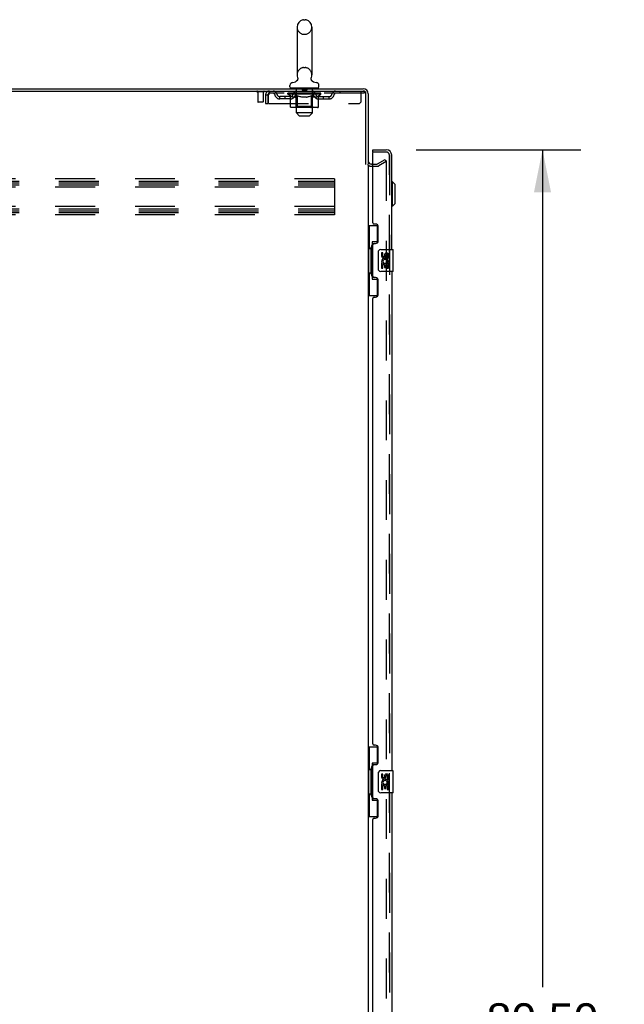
# Model space of a CAD drawing. Header units: inches. Extents: x 0 to 327, y 0 to 212.
# Tile 17 of 35: x 27 to 55, y 109 to 154. Entities that reach past the tile are written whole.
import ezdxf

# ---------------------------------------------------------------- set-up
doc = ezdxf.new("R2010")
doc.units = ezdxf.units.IN
doc.header["$LTSCALE"] = 17.980769
doc.header["$MEASUREMENT"] = 0
doc.linetypes.add('HIDDEN', pattern=[0.2, 0.1, -0.1])
doc.layers.get('0').update_dxf_attribs({"linetype": 'CONTINUOUS'})
for name, color, linetype in [('DEFAULT_2', 8, 'HIDDEN'), ('DIMENSIONS', 7, 'CONTINUOUS'), ('LEFTHAND_DOOR_ASSEMBLY', 7, 'CONTINUOUS'), ('RIGHTHAND_DOOR_ASSEMBLY', 7, 'CONTINUOUS')]:
    doc.layers.add(name, color=color, linetype=linetype)
doc.styles.get("Standard").update_dxf_attribs({"font": 'arial.ttf'})
doc.dimstyles.new('DIMSTYLE_1', dxfattribs={"dimtxt": 1.442308, "dimasz": 1.923077, "dimexe": 0.09, "dimexo": 0.07, "dimgap": 0.0375, "dimtad": 0, "dimtih": 1, "dimtoh": 1, "dimzin": 4, "dimdsep": 46, "dimtxsty": 'Standard', "dimblk": '_FILLED', "dimblk1": '_FILLED', "dimblk2": '_FILLED', "dimcen": 0.09, "dimadec": 3, "dimazin": 1, "dimtfac": 1, "dimtdec": 3, "dimtofl": 0, "dimtmove": 0, "dimatfit": 3, "dimldrblk": '_FILLED', "dimfxl": 0, "dimtolj": 1, "dimtzin": 4, "dimarcsym": 0})

# ---------------------------------------------------------------- blocks, each defined once
blk = doc.blocks.new('_FILLED')
at = {"color": 0, "linetype": 'ByBlock'}
blk.add_solid([(0, 0), (-1, 0.2), (-1, -0.2)], dxfattribs=at)
blk = doc.blocks.new('*D9')
at = {"layer": 'DIMENSIONS', "color": 2, "linetype": 'Continuous'}
for p, q in [((45.132, 147.871), (52.562, 147.871)), ((50.832, 147.871), (50.832, 110.099)), ((50.832, 67.371), (50.832, 105.051)), ((45.132, 67.371), (52.562, 67.371))]:
    blk.add_line(p, q, dxfattribs=at)
at = {"layer": 'DIMENSIONS', "color": 2, "linetype": 'Continuous', "xscale": 1.9230769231, "yscale": 1.9230769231, "zscale": 1.9230769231}
for p, rotation in [((50.832, 147.871), 90), ((50.832, 67.371), 270)]:
    blk.add_blockref('_FILLED', p, dxfattribs=dict(at, rotation=rotation))
at = {"layer": 'DIMENSIONS', "color": 2, "linetype": 'Continuous', "insert": (50.832, 109.378), "char_height": 1.4423, "width": 7.37775, "attachment_point": 2, "line_spacing_factor": 0.9}
blk.add_mtext('80.50\\PDOORS', dxfattribs=at)

msp = doc.modelspace()

# ---------------------------------------------------------------- linework, layer by layer
at = {"color": 7, "linetype": 'Continuous'}
for p, q in [((40.061, 153.733), (40.137, 153.733)), ((39.765, 153.403), (39.765, 151.243)), ((40.433, 153.403), (40.433, 151.243)), ((39.742, 150.966), (39.738, 150.963)), ((39.444, 150.711), (39.444, 150.766)), ((39.504, 150.621), (39.504, 150.651)), ((40.694, 150.651), (39.504, 150.651)), ((40.694, 150.621), (40.694, 150.651)), ((40.754, 150.711), (40.754, 150.766))]:
    msp.add_line(p, q, dxfattribs=at)
at = {"color": 3, "linetype": 'Continuous'}
for p, q in [((7.026, 150.621), (42.748, 150.621)), ((6.974, 150.517), (42.748, 150.517)), ((42.87, 147.21), (42.87, 150.395)), ((42.974, 150.395), (42.974, 147.225)), ((42.974, 147.173), (42.974, 68.069))]:
    msp.add_line(p, q, dxfattribs=at)
at = {"color": 7, "linetype": 'Continuous'}
for points in [[(39.786, 151.125), (39.788, 151.121), (39.789, 151.116), (39.791, 151.111), (39.792, 151.107), (39.793, 151.102), (39.794, 151.097), (39.794, 151.091), (39.795, 151.086), (39.795, 151.081), (39.795, 151.076), (39.795, 151.071), (39.795, 151.066), (39.794, 151.061), (39.794, 151.056), (39.793, 151.051), (39.792, 151.046), (39.791, 151.041), (39.789, 151.036), (39.788, 151.031), (39.786, 151.027), (39.784, 151.022), (39.782, 151.017), (39.78, 151.013), (39.778, 151.008), (39.775, 151.004), (39.772, 150.999), (39.77, 150.995), (39.767, 150.991), (39.763, 150.987), (39.76, 150.983), (39.757, 150.98), (39.753, 150.976), (39.749, 150.972), (39.746, 150.969), (39.742, 150.966)], [(40.46, 150.963), (40.457, 150.966), (40.453, 150.969), (40.449, 150.972), (40.445, 150.976), (40.442, 150.979), (40.438, 150.983), (40.435, 150.987), (40.432, 150.991), (40.429, 150.995), (40.426, 150.999), (40.423, 151.004), (40.42, 151.008), (40.418, 151.013), (40.416, 151.017), (40.414, 151.022), (40.412, 151.026), (40.41, 151.031), (40.409, 151.036), (40.407, 151.041), (40.406, 151.046), (40.405, 151.051), (40.404, 151.056), (40.404, 151.061), (40.403, 151.066), (40.403, 151.071), (40.403, 151.076), (40.403, 151.081), (40.403, 151.086), (40.404, 151.091), (40.404, 151.097), (40.405, 151.102), (40.406, 151.107), (40.407, 151.111), (40.409, 151.116), (40.41, 151.121), (40.412, 151.125)]]:
    msp.add_lwpolyline(points, dxfattribs=at)
for centre, radius, start, end in [((40.099, 153.403), 0.334, 102.4284, 180), ((40.061, 153.576), 0.157, 90, 102.4284), ((40.137, 153.576), 0.157, 77.5716, 90), ((40.099, 153.403), 0.334, 0, 77.5716), ((39.561, 151.205), 0.3, 272.9727, 320.1837), ((40.099, 151.243), 0.334, 180, 200.613), ((40.637, 151.205), 0.3, 219.8182, 267.0273), ((40.099, 151.243), 0.334, 339.387, 360), ((39.584, 150.766), 0.14, 92.9727, 180), ((39.504, 150.711), 0.06, 180, 270), ((40.614, 150.766), 0.14, 0, 87.0273), ((40.694, 150.711), 0.06, 270, 360)]:
    msp.add_arc(centre, radius, start, end, dxfattribs=at)
at = {"color": 3, "linetype": 'Continuous'}
for centre, radius, start, end in [((42.748, 150.395), 0.226, 0, 90), ((42.748, 150.395), 0.122, 0, 90), ((43.117, 147.368), 0.142, 180, 270)]:
    msp.add_arc(centre, radius, start, end, dxfattribs=at)
at = {"layer": 'DEFAULT_2', "color": 8, "linetype": 'HIDDEN'}
for p, q in [((40.061, 153.073), (40.137, 153.073)), ((40.061, 151.573), (40.137, 151.573)), ((39.734, 149.531), (39.734, 150.621)), ((39.994, 150.641), (39.994, 150.561)), ((40.194, 150.551), (40.004, 150.551)), ((40.204, 150.641), (40.204, 150.561)), ((40.464, 149.531), (40.464, 150.621)), ((38.262, 150.474), (37.978, 150.474)), ((37.996, 150.474), (37.996, 150.027)), ((38.244, 150.474), (38.244, 150.027)), ((38.349, 150.35), (38.349, 149.955)), ((38.349, 150.35), (38.453, 150.35)), ((38.453, 150.35), (38.453, 149.955)), ((38.483, 149.955), (38.483, 150.35)), ((38.516, 150.517), (38.516, 150.413)), ((42.787, 150.413), (38.516, 150.413)), ((38.985, 150.162), (38.985, 150.266)), ((39.467, 150.266), (38.985, 150.266)), ((39.467, 150.162), (38.985, 150.162)), ((39.235, 150.162), (39.235, 150.266)), ((39.356, 150.37), (39.356, 150.417)), ((39.356, 150.417), (39.712, 150.417)), ((40.843, 150.37), (39.356, 150.37)), ((39.463, 150.295), (39.356, 150.37)), ((39.357, 150.417), (39.357, 150.422)), ((39.497, 150.421), (39.357, 150.422)), ((39.367, 150.417), (39.367, 150.425)), ((39.377, 150.413), (39.377, 150.417)), ((39.388, 150.413), (39.388, 150.417)), ((39.389, 150.413), (39.389, 150.417)), ((39.4, 150.417), (39.4, 150.425)), ((39.42, 150.413), (39.42, 150.417)), ((39.422, 150.413), (39.422, 150.417)), ((39.455, 150.417), (39.455, 150.425)), ((39.463, 149.815), (39.463, 150.295)), ((39.463, 150.295), (39.483, 150.281)), ((39.473, 150.413), (39.473, 150.417)), ((39.476, 150.413), (39.476, 150.417)), ((39.503, 150.27), (39.483, 150.281)), ((39.497, 150.417), (39.497, 150.421)), ((39.522, 150.26), (39.503, 150.27)), ((39.542, 150.251), (39.522, 150.26)), ((39.53, 150.417), (39.53, 150.425)), ((39.531, 150.413), (39.531, 150.417)), ((39.532, 150.413), (39.532, 150.417)), ((39.535, 150.413), (39.535, 150.417)), ((39.561, 150.245), (39.541, 150.251)), ((39.544, 150.413), (39.544, 150.417)), ((39.544, 150.413), (39.544, 150.417)), ((39.548, 150.413), (39.548, 150.417)), ((39.552, 150.413), (39.552, 150.418)), ((39.555, 150.413), (39.555, 150.417)), ((39.58, 150.24), (39.56, 150.245)), ((39.575, 150.413), (39.575, 150.417)), ((39.665, 150.24), (39.58, 150.24)), ((39.593, 150.413), (39.593, 150.417)), ((39.595, 150.413), (39.595, 150.42)), ((39.621, 150.417), (39.621, 150.425)), ((39.621, 150.413), (39.621, 150.417)), ((39.633, 150.413), (39.633, 150.417)), ((39.638, 150.413), (39.638, 150.417)), ((39.646, 150.413), (39.646, 150.417)), ((39.661, 150.413), (39.661, 150.422)), ((39.662, 150.413), (39.662, 150.517)), ((39.665, 150.24), (39.684, 150.245)), ((39.682, 150.413), (39.682, 150.417)), ((39.703, 150.251), (39.684, 150.245)), ((39.685, 150.413), (39.685, 150.417)), ((39.723, 150.26), (39.703, 150.251)), ((39.712, 150.413), (39.712, 150.417)), ((39.742, 150.27), (39.722, 150.26)), ((39.791, 150.417), (39.725, 150.417)), ((39.727, 150.417), (39.727, 150.425)), ((39.733, 149.818), (39.733, 150.367)), ((39.735, 150.413), (39.735, 150.417)), ((39.741, 150.413), (39.741, 150.417)), ((39.761, 150.281), (39.741, 150.27)), ((39.748, 150.413), (39.748, 150.423)), ((39.755, 150.413), (39.755, 150.417)), ((39.781, 150.295), (39.761, 150.281)), ((39.767, 150.413), (39.767, 150.417)), ((39.781, 149.815), (39.781, 150.295)), ((39.781, 150.295), (39.821, 150.281)), ((39.791, 150.413), (39.791, 150.417)), ((39.878, 150.417), (39.816, 150.417)), ((39.861, 150.27), (39.821, 150.281)), ((39.839, 150.413), (39.839, 150.417)), ((39.845, 150.417), (39.845, 150.425)), ((39.849, 150.413), (39.849, 150.417)), ((39.852, 150.413), (39.852, 150.424)), ((39.855, 150.413), (39.855, 150.417)), ((39.899, 150.26), (39.86, 150.27)), ((39.865, 150.413), (39.865, 150.417)), ((39.878, 150.413), (39.878, 150.417)), ((39.938, 150.251), (39.899, 150.26)), ((39.973, 150.417), (39.915, 150.417)), ((39.931, 150.413), (39.931, 150.417)), ((39.976, 150.245), (39.937, 150.251)), ((39.964, 150.417), (40.099, 150.425)), ((39.97, 150.417), (39.97, 150.425)), ((39.971, 150.425), (39.97, 150.425)), ((39.971, 150.417), (39.971, 150.425)), ((39.971, 150.413), (39.971, 150.417)), ((39.973, 150.413), (39.973, 150.417)), ((40.014, 150.24), (39.975, 150.245)), ((39.976, 150.413), (39.976, 150.417)), ((39.977, 150.413), (39.977, 150.417)), ((40.185, 150.24), (40.014, 150.24)), ((40.071, 150.417), (40.02, 150.417)), ((40.028, 150.413), (40.028, 150.417)), ((40.071, 150.413), (40.071, 150.417)), ((40.096, 150.417), (40.096, 150.417)), ((40.096, 150.413), (40.096, 150.417)), ((40.096, 150.413), (40.096, 150.417)), ((40.099, 150.417), (40.099, 150.425)), ((40.099, 150.425), (40.234, 150.417)), ((40.102, 150.413), (40.102, 150.417)), ((40.102, 150.413), (40.102, 150.417)), ((40.102, 150.417), (40.102, 150.417)), ((40.127, 150.413), (40.127, 150.417)), ((40.127, 150.417), (40.178, 150.417)), ((40.17, 150.413), (40.17, 150.417)), ((40.185, 150.24), (40.223, 150.245)), ((40.221, 150.413), (40.221, 150.417)), ((40.261, 150.251), (40.222, 150.245)), ((40.223, 150.413), (40.223, 150.417)), ((40.226, 150.413), (40.226, 150.417)), ((40.226, 150.417), (40.283, 150.417)), ((40.228, 150.417), (40.228, 150.425)), ((40.228, 150.417), (40.228, 150.425)), ((40.228, 150.425), (40.228, 150.425)), ((40.228, 150.413), (40.228, 150.417)), ((40.299, 150.26), (40.261, 150.251)), ((40.267, 150.413), (40.267, 150.417)), ((40.338, 150.27), (40.299, 150.26)), ((40.32, 150.413), (40.32, 150.417)), ((40.32, 150.417), (40.382, 150.417)), ((40.333, 150.413), (40.333, 150.417)), ((40.377, 150.281), (40.337, 150.27)), ((40.343, 150.413), (40.343, 150.417)), ((40.346, 150.413), (40.346, 150.424)), ((40.349, 150.413), (40.349, 150.417)), ((40.353, 150.417), (40.353, 150.425)), ((40.359, 150.413), (40.359, 150.417)), ((40.417, 150.295), (40.377, 150.281)), ((40.408, 150.413), (40.408, 150.417)), ((40.408, 150.417), (40.473, 150.417)), ((40.417, 149.815), (40.417, 150.295)), ((40.417, 150.295), (40.437, 150.281)), ((40.431, 150.413), (40.431, 150.417)), ((40.457, 150.27), (40.437, 150.281)), ((40.443, 150.413), (40.443, 150.417)), ((40.45, 150.413), (40.45, 150.423)), ((40.476, 150.26), (40.456, 150.27)), ((40.457, 150.413), (40.457, 150.417)), ((40.463, 150.413), (40.463, 150.417)), ((40.465, 149.818), (40.465, 150.367)), ((40.471, 150.417), (40.471, 150.425)), ((40.495, 150.251), (40.476, 150.26)), ((40.486, 150.413), (40.486, 150.417)), ((40.486, 150.417), (40.715, 150.417)), ((40.514, 150.245), (40.495, 150.251)), ((40.513, 150.413), (40.513, 150.417)), ((40.533, 150.24), (40.514, 150.245)), ((40.516, 150.413), (40.516, 150.417)), ((40.619, 150.24), (40.533, 150.24)), ((40.537, 150.413), (40.537, 150.517)), ((40.537, 150.413), (40.537, 150.422)), ((40.552, 150.413), (40.552, 150.417)), ((40.56, 150.413), (40.56, 150.417)), ((40.565, 150.413), (40.565, 150.417)), ((40.577, 150.417), (40.577, 150.425)), ((40.577, 150.413), (40.577, 150.417)), ((40.603, 150.413), (40.603, 150.42)), ((40.605, 150.413), (40.605, 150.417)), ((40.619, 150.24), (40.638, 150.245)), ((40.623, 150.413), (40.623, 150.417)), ((40.657, 150.251), (40.638, 150.245)), ((40.643, 150.413), (40.643, 150.417)), ((40.647, 150.413), (40.647, 150.418)), ((40.65, 150.413), (40.65, 150.417)), ((40.654, 150.413), (40.654, 150.417)), ((40.654, 150.413), (40.654, 150.417)), ((40.676, 150.26), (40.657, 150.251)), ((40.664, 150.413), (40.664, 150.417)), ((40.667, 150.413), (40.667, 150.417)), ((40.667, 150.413), (40.667, 150.417)), ((40.669, 150.417), (40.669, 150.425)), ((40.695, 150.27), (40.676, 150.26)), ((40.715, 150.281), (40.695, 150.27)), ((40.735, 150.295), (40.715, 150.281)), ((40.722, 150.413), (40.722, 150.417)), ((40.726, 150.413), (40.726, 150.417)), ((40.731, 150.266), (41.214, 150.266)), ((40.731, 150.162), (41.214, 150.162)), ((40.735, 150.295), (40.843, 150.37)), ((40.735, 149.815), (40.735, 150.295)), ((40.743, 150.417), (40.743, 150.425)), ((40.776, 150.413), (40.776, 150.417)), ((40.778, 150.413), (40.778, 150.417)), ((40.798, 150.417), (40.798, 150.425)), ((40.809, 150.413), (40.809, 150.417)), ((40.81, 150.413), (40.81, 150.417)), ((40.821, 150.413), (40.821, 150.417)), ((40.831, 150.417), (40.831, 150.425)), ((40.843, 150.37), (40.843, 150.425)), ((40.964, 150.162), (40.964, 150.266)), ((41.214, 150.162), (41.214, 150.266)), ((41.687, 150.517), (41.687, 150.413)), ((42.662, 150.08), (42.662, 150.517)), ((42.748, 150.517), (42.787, 150.517)), ((42.787, 150.517), (42.787, 150.413)), ((38.234, 150.017), (38.006, 150.017)), ((38.349, 149.955), (38.453, 149.955)), ((38.483, 149.955), (42.537, 149.955)), ((40.685, 149.772), (39.513, 149.772)), ((39.733, 149.818), (39.687, 149.772)), ((40.465, 149.818), (39.733, 149.818)), ((40.392, 149.772), (40.395, 149.772)), ((40.401, 149.775), (40.404, 149.777)), ((40.404, 149.777), (40.406, 149.78)), ((40.465, 149.818), (40.512, 149.772)), ((39.864, 149.401), (39.734, 149.531)), ((40.464, 149.531), (39.734, 149.531)), ((39.864, 149.401), (40.334, 149.401)), ((40.334, 149.401), (40.464, 149.531)), ((43.394, 147.229), (43.735, 147.426)), ((43.735, 147.426), (43.787, 147.336)), ((43.117, 147.225), (43.379, 147.225)), ((43.117, 147.121), (43.379, 147.121)), ((43.787, 147.336), (43.446, 147.139)), ((43.787, 147.356), (43.787, 67.887)), ((41.453, 146.559), (7.453, 146.559)), ((41.453, 146.559), (41.453, 144.934)), ((7.453, 146.455), (41.453, 146.455)), ((7.453, 146.371), (41.453, 146.371)), ((7.453, 146.288), (41.453, 146.288)), ((41.453, 146.184), (7.453, 146.184)), ((41.453, 145.309), (7.453, 145.309)), ((7.453, 145.205), (41.453, 145.205)), ((7.453, 145.121), (41.453, 145.121)), ((7.453, 145.038), (41.453, 145.038)), ((41.453, 144.934), (7.453, 144.934))]:
    msp.add_line(p, q, dxfattribs=at)
for points in [[(38.516, 150.517), (38.514, 150.516), (38.511, 150.513), (38.509, 150.508), (38.507, 150.501), (38.504, 150.492), (38.502, 150.481), (38.5, 150.468), (38.497, 150.454), (38.495, 150.439), (38.492, 150.423), (38.49, 150.405), (38.488, 150.387), (38.483, 150.35)], [(38.516, 150.413), (38.514, 150.413), (38.511, 150.412), (38.509, 150.41), (38.507, 150.407), (38.504, 150.404), (38.502, 150.399), (38.5, 150.395), (38.497, 150.39), (38.495, 150.384), (38.492, 150.378), (38.49, 150.371), (38.488, 150.364), (38.483, 150.35)], [(39.513, 149.772), (39.507, 149.772), (39.501, 149.773), (39.496, 149.775), (39.49, 149.777), (39.485, 149.78), (39.479, 149.783), (39.475, 149.787), (39.471, 149.792), (39.468, 149.797), (39.465, 149.803), (39.464, 149.809), (39.463, 149.815)], [(39.806, 149.772), (39.803, 149.772), (39.8, 149.773), (39.797, 149.775), (39.794, 149.777), (39.792, 149.78), (39.789, 149.783), (39.787, 149.787), (39.785, 149.792), (39.783, 149.797), (39.782, 149.803), (39.782, 149.809), (39.781, 149.815)], [(40.395, 149.772), (40.398, 149.773), (40.401, 149.775)], [(40.406, 149.78), (40.409, 149.783), (40.411, 149.787), (40.413, 149.792), (40.415, 149.797)], [(40.409, 149.783), (40.411, 149.787), (40.413, 149.792)], [(40.415, 149.797), (40.416, 149.803), (40.417, 149.809), (40.417, 149.815)], [(40.416, 149.803), (40.417, 149.809), (40.417, 149.815)], [(40.685, 149.772), (40.691, 149.772), (40.697, 149.773), (40.703, 149.775), (40.708, 149.777), (40.714, 149.78), (40.719, 149.783), (40.723, 149.787), (40.727, 149.792), (40.73, 149.797), (40.733, 149.803), (40.734, 149.809), (40.735, 149.815)], [(43.769, 147.376), (43.768, 147.376), (43.766, 147.375), (43.764, 147.375), (43.762, 147.374)], [(43.772, 147.375), (43.77, 147.376), (43.769, 147.376)], [(43.772, 147.375), (43.774, 147.375), (43.776, 147.374), (43.778, 147.373), (43.78, 147.371), (43.782, 147.369), (43.783, 147.368), (43.784, 147.365), (43.785, 147.363), (43.786, 147.361), (43.786, 147.358), (43.787, 147.356)]]:
    msp.add_lwpolyline(points, dxfattribs=at)
for centre, radius, start, end in [((40.099, 153.403), 0.334, 180, 257.5716), ((40.099, 153.403), 0.334, 282.4284, 360), ((40.061, 153.23), 0.157, 257.5716, 270), ((40.137, 153.23), 0.157, 270, 282.4284), ((40.099, 151.243), 0.334, 102.4284, 180), ((40.061, 151.416), 0.157, 90, 102.4284), ((40.137, 151.416), 0.157, 77.5716, 90), ((40.099, 151.243), 0.334, 0, 77.5716), ((39.704, 150.621), 0.03, 0, 90), ((39.984, 150.641), 0.01, 0, 90), ((40.004, 150.561), 0.01, 180, 270), ((40.194, 150.561), 0.01, 270, 360), ((40.214, 150.641), 0.01, 90, 180), ((40.494, 150.621), 0.03, 90, 180), ((37.978, 150.496), 0.0215, 90, 270), ((38.262, 150.496), 0.0215, 270, 90), ((38.516, 150.35), 0.167, 90, 180), ((38.516, 150.35), 0.063, 90, 180), ((38.695, 150.35), 0.167, 8.0716, 90), ((38.696, 150.351), 0.0625, 7.9863, 90), ((38.985, 150.391), 0.229, 187.9863, 270), ((38.985, 150.391), 0.125, 188.0716, 270), ((39.467, 150.391), 0.125, 270, 351.9284), ((39.467, 150.391), 0.229, 270, 352.0137), ((39.757, 150.35), 0.167, 90, 171.9284), ((39.687, 150.367), 0.0466, 0, 90), ((39.756, 150.351), 0.0625, 90, 172.0137), ((40.442, 150.35), 0.167, 8.0716, 90), ((40.442, 150.351), 0.0625, 7.9863, 90), ((40.512, 150.367), 0.0466, 90, 180), ((40.731, 150.391), 0.229, 187.9863, 270), ((40.731, 150.391), 0.125, 188.0716, 270), ((41.214, 150.391), 0.125, 270, 351.9284), ((41.214, 150.391), 0.229, 270, 352.0137), ((41.503, 150.35), 0.167, 90, 171.9284), ((41.502, 150.351), 0.0625, 90, 172.0137), ((42.537, 150.08), 0.125, 270, 360), ((38.006, 150.027), 0.01, 180, 270), ((38.234, 150.027), 0.01, 270, 360), ((43.117, 147.368), 0.246, 224.2241, 270), ((43.379, 147.255), 0.03, 270, 300), ((43.379, 147.255), 0.134, 270, 300)]:
    msp.add_arc(centre, radius, start, end, dxfattribs=at)
for centre, major_axis, ratio, start_param, end_param in [((40.099, 150.425), (0.743, 0.008), 0.059247, 9.249624, 9.431866), ((40.099, 150.425), (0.744, 0), 0.060167, -3.084065, -2.96706), ((40.099, 150.425), (0.743, 0.015), 0.056515, 2.79136, 2.965893), ((39.384, 150.411), (0.232, -0.002), 0.059247, 0.601702, 1.645657), ((39.304, 150.411), (0.232, 0.002), 0.059247, 0.251393, 1.295349), ((40.099, 150.425), (0.743, -0.008), 0.059247, -2.966439, -2.791906), ((39.304, 150.403), (0.232, 0.005), 0.056515, 1.199244, 1.294804), ((39.384, 150.403), (0.232, 0), 0.060167, 1.549477, 1.645036), ((39.388, 150.406), (0.192, 0.002), 0.059247, 1.051627, 1.625044), ((39.332, 150.403), (0.232, 0.002), 0.059247, 1.16236, 1.374323), ((39.365, 150.406), (0.192, 0.004), 0.056515, 0.876548, 1.449966), ((39.433, 150.406), (0.192, 0), 0.060167, 1.226781, 1.800198), ((40.099, 150.425), (0.743, 0.022), 0.052059, 2.616423, 2.790956), ((39.457, 150.411), (0.232, -0.005), 0.056515, 0.77678, 1.820736), ((39.3, 150.411), (0.232, 0.005), 0.056515, 0.076315, 1.120271), ((40.099, 150.425), (0.743, -0.015), 0.056515, -2.79136, -2.616827), ((39.3, 150.403), (0.232, 0.007), 0.052059, 1.024308, 1.119867), ((39.457, 150.403), (0.232, -0.002), 0.059247, 1.724631, 1.82019), ((39.364, 150.406), (0.192, 0.006), 0.052059, 0.701611, 1.275029), ((39.498, 150.406), (0.192, -0.002), 0.059247, 1.401935, 1.975352), ((40.099, 150.425), (0.743, 0.029), 0.046022, 2.441677, 2.61621), ((39.55, 150.411), (0.232, -0.007), 0.052059, 0.951717, 1.995673), ((39.32, 150.411), (0.232, 0.007), 0.052059, -0.098622, 0.945334), ((40.099, 150.425), (0.743, -0.022), 0.052059, -2.616423, -2.441891), ((39.32, 150.403), (0.232, 0.009), 0.046022, 0.849561, 0.945121), ((39.55, 150.403), (0.232, -0.005), 0.056515, 1.899709, 1.995269), ((39.386, 150.406), (0.192, 0.007), 0.046022, 0.526865, 1.100283), ((39.581, 150.406), (0.192, -0.004), 0.056515, 1.577013, 2.150431), ((39.332, 150.411), (0.232, 0), 0.060167, 0.426548, 0.780915), ((40.099, 150.425), (0.743, 0.034), 0.038593, 2.267147, 2.44168), ((39.66, 150.411), (0.232, -0.009), 0.046022, 1.126463, 2.170419), ((40.099, 150.425), (0.743, -0.029), 0.046022, -2.441677, -2.267144), ((39.363, 150.411), (0.232, 0.009), 0.046022, -0.273368, 0.770588), ((39.363, 150.403), (0.232, 0.011), 0.038593, 0.675031, 0.77059), ((39.66, 150.403), (0.232, -0.007), 0.052059, 2.074646, 2.170205), ((39.429, 150.406), (0.192, 0.009), 0.038593, 0.352335, 0.925752), ((39.68, 150.406), (0.192, -0.006), 0.052059, 1.75195, 2.325367), ((40.099, 150.425), (0.743, 0.039), 0.030002, 2.09283, 2.267363), ((39.783, 150.411), (0.232, -0.011), 0.038593, 1.300994, 2.344949), ((40.099, 150.425), (0.743, -0.034), 0.038593, -2.267147, -2.092614), ((39.43, 150.411), (0.232, 0.011), 0.038593, -0.447899, 0.596057), ((39.43, 150.403), (0.232, 0.012), 0.030002, 0.500714, 0.596274), ((39.783, 150.403), (0.232, -0.009), 0.046022, 2.249392, 2.344952), ((39.492, 150.406), (0.192, 0.01), 0.030002, 0.178018, 0.751436), ((39.792, 150.406), (0.192, -0.007), 0.046022, 1.926696, 2.500114), ((39.516, 150.411), (0.232, 0.012), 0.030002, -0.622215, 0.421741), ((40.099, 150.425), (0.743, 0.042), 0.020513, 1.918702, 2.093235), ((39.915, 150.411), (0.232, -0.012), 0.030002, 1.47531, 2.519266), ((40.099, 150.425), (0.743, -0.039), 0.030002, -2.09283, -1.918297), ((39.516, 150.403), (0.232, 0.013), 0.020513, 0.326586, 0.422146), ((39.915, 150.403), (0.232, -0.011), 0.038593, 2.423923, 2.519482), ((39.574, 150.406), (0.192, 0.011), 0.020513, 0.00389, 0.577307), ((39.913, 150.406), (0.192, -0.009), 0.038593, 2.101227, 2.674644), ((39.62, 150.411), (0.232, 0.013), 0.020513, -0.796343, 0.247613), ((40.099, 150.425), (0.743, 0.044), 0.010411, 1.744712, 1.919245), ((40.054, 150.411), (0.232, -0.013), 0.020513, 1.649438, 2.693394), ((40.099, 150.425), (0.743, -0.042), 0.020513, -1.918702, -1.744169), ((39.62, 150.403), (0.232, 0.014), 0.010411, 0.152596, 0.248156), ((40.054, 150.403), (0.232, -0.012), 0.030002, 2.598239, 2.693799), ((39.672, 150.406), (0.192, 0.011), 0.010411, 6.113086, 6.686503), ((40.039, 150.406), (0.192, -0.01), 0.030002, 2.275543, 2.848961), ((39.739, 150.411), (0.232, 0.014), 0.010411, -0.970333, -0.000837), ((40.193, 150.411), (0.232, -0.014), 0.010411, 1.823428, 2.867384), ((40.099, 150.425), (0.743, -0.044), 0.010411, -1.744712, -1.570179), ((40.193, 150.403), (0.232, -0.013), 0.020513, 2.772368, 2.867927), ((40.168, 150.406), (0.192, -0.011), 0.020513, 2.449671, 3.023089), ((40.005, 150.411), (0.232, 0.014), 0.010411, 0.274209, 1.318165), ((39.904, 150.406), (0.192, 0.011), 0.010411, -0.000452, 0.517932), ((39.868, 150.403), (0.232, 0.014), 0.010411, 0.099676, 0.195236), ((40.099, 150.425), (0.743, 0.044), 0.010411, -1.571413, -1.39688), ((40.33, 150.403), (0.232, -0.014), 0.010411, 2.946357, 3.041917), ((40.294, 150.406), (0.192, -0.011), 0.010411, 2.623661, 3.142044), ((40.145, 150.411), (0.232, 0.013), 0.020513, 0.448199, 1.492154), ((40.03, 150.406), (0.192, 0.011), 0.020513, 0.118504, 0.691921), ((40.005, 150.403), (0.232, 0.013), 0.020513, 0.273666, 0.369225), ((40.099, 150.425), (0.743, 0.042), 0.020513, -1.397424, -1.222891), ((40.459, 150.411), (0.232, -0.014), 0.010411, -3.140756, -2.17126), ((40.099, 150.425), (0.743, -0.044), 0.010411, 1.222347, 1.39688), ((40.283, 150.411), (0.232, 0.012), 0.030002, 0.622327, 1.666283), ((40.159, 150.406), (0.192, 0.01), 0.030002, 0.292632, 0.86605), ((40.526, 150.406), (0.192, -0.011), 0.010411, 2.738275, 3.311692), ((40.578, 150.411), (0.232, -0.013), 0.020513, 2.89398, 3.937936), ((40.145, 150.403), (0.232, 0.012), 0.030002, 0.447794, 0.543354), ((40.578, 150.403), (0.232, -0.014), 0.010411, 2.893437, 2.988996), ((40.099, 150.425), (0.743, 0.039), 0.030002, -1.223295, -1.048762), ((40.099, 150.425), (0.743, -0.042), 0.020513, 1.048358, 1.222891), ((40.415, 150.411), (0.232, 0.011), 0.038593, 0.796643, 1.840599), ((40.286, 150.406), (0.192, 0.009), 0.038593, 0.466948, 1.040366), ((40.624, 150.406), (0.192, -0.011), 0.020513, 2.564285, 3.137703), ((40.682, 150.411), (0.232, -0.012), 0.030002, 2.719852, 3.763807), ((40.538, 150.411), (0.232, 0.009), 0.046022, 0.971174, 2.01513), ((40.283, 150.403), (0.232, 0.011), 0.038593, 0.62211, 0.71767), ((40.682, 150.403), (0.232, -0.013), 0.020513, 2.719447, 2.815007), ((40.099, 150.425), (0.743, 0.034), 0.038593, -1.048979, -0.874446), ((40.099, 150.425), (0.743, -0.039), 0.030002, 0.874229, 1.048762), ((40.407, 150.406), (0.192, 0.007), 0.046022, 0.641479, 1.214897), ((40.648, 150.411), (0.232, 0.007), 0.052059, 1.14592, 2.189876), ((40.706, 150.406), (0.192, -0.01), 0.030002, 2.390157, 2.963574), ((40.769, 150.411), (0.232, -0.011), 0.038593, 2.545535, 3.589491), ((40.518, 150.406), (0.192, 0.006), 0.052059, 0.816225, 1.389643), ((40.415, 150.403), (0.232, 0.009), 0.046022, 0.796641, 0.892201), ((40.769, 150.403), (0.232, -0.012), 0.030002, 2.545319, 2.640878), ((40.741, 150.411), (0.232, 0.005), 0.056515, 1.320857, 2.364813), ((40.099, 150.425), (0.743, 0.029), 0.046022, -0.874448, -0.699915), ((40.099, 150.425), (0.743, -0.034), 0.038593, 0.699913, 0.874446), ((40.835, 150.411), (0.232, -0.009), 0.046022, 2.371005, 3.41496), ((40.769, 150.406), (0.192, -0.009), 0.038593, 2.21584, 2.789258), ((40.617, 150.406), (0.192, 0.004), 0.056515, 0.991162, 1.564579), ((40.814, 150.411), (0.232, 0.002), 0.059247, 1.495935, 2.539891), ((40.878, 150.411), (0.232, -0.007), 0.052059, 2.196258, 3.240214), ((40.812, 150.406), (0.192, -0.007), 0.046022, 2.04131, 2.614727), ((40.538, 150.403), (0.232, 0.007), 0.052059, 0.971387, 1.066947), ((40.835, 150.403), (0.232, -0.011), 0.038593, 2.371002, 2.466562), ((40.866, 150.411), (0.232, 0), 0.060167, 1.671089, 2.715045), ((40.898, 150.411), (0.232, -0.005), 0.056515, 2.021322, 3.065278), ((40.7, 150.406), (0.192, 0.002), 0.059247, 1.16624, 1.739658), ((40.099, 150.425), (0.743, 0.022), 0.052059, -0.699702, -0.525169), ((40.099, 150.425), (0.743, -0.029), 0.046022, 0.525382, 0.699915), ((40.894, 150.411), (0.232, -0.002), 0.059247, 1.846243, 2.890199), ((40.834, 150.406), (0.192, -0.006), 0.052059, 1.866564, 2.439981), ((40.765, 150.406), (0.192, 0), 0.060167, 1.341394, 1.914812), ((40.833, 150.406), (0.192, -0.004), 0.056515, 1.691627, 2.265045), ((40.81, 150.406), (0.192, -0.002), 0.059247, 1.516549, 2.089966), ((40.648, 150.403), (0.232, 0.005), 0.056515, 1.146324, 1.241883), ((40.878, 150.403), (0.232, -0.009), 0.046022, 2.196472, 2.292031), ((40.099, 150.425), (0.743, 0.015), 0.056515, -0.524765, -0.350233), ((40.099, 150.425), (0.743, -0.022), 0.052059, 0.350636, 0.525169), ((40.741, 150.403), (0.232, 0.002), 0.059247, 1.321402, 1.416962), ((40.898, 150.403), (0.232, -0.007), 0.052059, 2.021726, 2.117285), ((40.099, 150.425), (0.743, 0.008), 0.059247, -0.349687, -0.175154), ((40.099, 150.425), (0.743, -0.015), 0.056515, 0.1757, 0.350233), ((40.814, 150.403), (0.232, 0), 0.060167, 1.496556, 1.592116), ((40.894, 150.403), (0.232, -0.005), 0.056515, 1.846789, 1.942348), ((40.866, 150.403), (0.232, -0.002), 0.059247, 1.67171, 1.76727), ((40.099, 150.425), (0.744, 0), 0.060167, -0.174533, 0), ((40.099, 150.425), (0.743, -0.008), 0.059247, 0.000621, 0.175154)]:
    msp.add_ellipse(centre, major_axis=major_axis, ratio=ratio, start_param=start_param, end_param=end_param, dxfattribs=at)
at = {"layer": 'LEFTHAND_DOOR_ASSEMBLY', "color": 7, "linetype": 'Continuous'}
for p, q in [((43.178, 147.767), (43.178, 147.871)), ((43.198, 147.767), (43.178, 147.767)), ((44.071, 146.422), (44.032, 146.422)), ((44.071, 145.319), (44.071, 146.422)), ((44.19, 146.304), (44.071, 146.422)), ((44.19, 145.438), (44.19, 146.304)), ((44.071, 145.319), (44.032, 145.319)), ((44.19, 145.438), (44.071, 145.319)), ((42.974, 144.446), (43.415, 144.446)), ((43.013, 144.446), (43.013, 143.421)), ((43.378, 144.446), (43.378, 143.666)), ((42.991, 143.421), (42.991, 142.321)), ((42.991, 143.421), (43.114, 143.421)), ((43.114, 143.452), (43.114, 143.472)), ((43.114, 142.321), (43.114, 143.421)), ((43.151, 143.711), (43.151, 142.031)), ((43.378, 143.711), (43.151, 143.711)), ((43.437, 142.471), (43.437, 143.271)), ((43.537, 143.371), (44.077, 143.371)), ((43.575, 143.217), (43.575, 143.081)), ((43.638, 143.217), (43.575, 143.217)), ((43.638, 143.081), (43.638, 143.217)), ((43.703, 143.143), (43.703, 143.074)), ((43.763, 143.081), (43.763, 143.123)), ((43.826, 143.123), (43.826, 142.986)), ((43.826, 142.986), (43.889, 142.986)), ((43.889, 142.986), (43.889, 143.123)), ((44.092, 142.386), (44.092, 143.356)), ((43.575, 142.756), (43.575, 142.525)), ((43.593, 142.756), (43.575, 142.756)), ((43.627, 142.756), (43.655, 142.775)), ((43.627, 142.756), (43.889, 142.756)), ((43.638, 142.525), (43.638, 142.693)), ((43.638, 142.693), (43.703, 142.693)), ((43.703, 142.693), (43.703, 142.557)), ((43.703, 142.557), (43.763, 142.557)), ((43.763, 142.557), (43.763, 142.693)), ((43.763, 142.693), (43.826, 142.693)), ((43.818, 142.792), (43.876, 142.767)), ((43.826, 142.693), (43.826, 142.525)), ((43.889, 142.525), (43.889, 142.756)), ((42.991, 142.321), (43.114, 142.321)), ((43.013, 142.321), (43.013, 141.296)), ((43.114, 142.271), (43.114, 142.291)), ((44.077, 142.371), (43.537, 142.371)), ((43.575, 142.525), (43.638, 142.525)), ((43.826, 142.525), (43.889, 142.525)), ((43.151, 142.031), (43.378, 142.031)), ((43.378, 142.076), (43.378, 141.296)), ((42.974, 141.296), (43.415, 141.296)), ((42.974, 120.946), (43.415, 120.946)), ((43.013, 120.946), (43.013, 119.921)), ((43.378, 120.946), (43.378, 120.166)), ((42.991, 119.921), (43.114, 119.921)), ((42.991, 119.921), (42.991, 118.821)), ((43.114, 119.952), (43.114, 119.972)), ((43.114, 118.821), (43.114, 119.921)), ((43.378, 120.211), (43.151, 120.211)), ((43.151, 120.211), (43.151, 118.531)), ((43.437, 118.971), (43.437, 119.771)), ((43.537, 119.871), (44.077, 119.871)), ((43.638, 119.717), (43.575, 119.717)), ((43.575, 119.717), (43.575, 119.581)), ((43.638, 119.581), (43.638, 119.717)), ((43.703, 119.643), (43.703, 119.574)), ((43.763, 119.581), (43.763, 119.623)), ((43.826, 119.623), (43.826, 119.486)), ((43.826, 119.486), (43.889, 119.486)), ((43.889, 119.486), (43.889, 119.623)), ((44.092, 118.886), (44.092, 119.856)), ((43.593, 119.256), (43.575, 119.256)), ((43.575, 119.256), (43.575, 119.025)), ((43.575, 119.025), (43.638, 119.025)), ((43.627, 119.256), (43.655, 119.275)), ((43.627, 119.256), (43.889, 119.256)), ((43.638, 119.193), (43.703, 119.193)), ((43.638, 119.025), (43.638, 119.193)), ((43.703, 119.193), (43.703, 119.057)), ((43.703, 119.057), (43.763, 119.057)), ((43.763, 119.193), (43.826, 119.193)), ((43.763, 119.057), (43.763, 119.193)), ((43.818, 119.292), (43.876, 119.267)), ((43.826, 119.193), (43.826, 119.025)), ((43.826, 119.025), (43.889, 119.025)), ((43.889, 119.025), (43.889, 119.256)), ((42.991, 118.821), (43.114, 118.821)), ((43.013, 118.821), (43.013, 117.796)), ((43.114, 118.771), (43.114, 118.791)), ((43.378, 118.576), (43.378, 117.796)), ((44.077, 118.871), (43.537, 118.871)), ((43.151, 118.531), (43.378, 118.531)), ((42.974, 117.796), (43.415, 117.796))]:
    msp.add_line(p, q, dxfattribs=at)
at = {"layer": 'LEFTHAND_DOOR_ASSEMBLY', "color": 3, "linetype": 'Continuous'}
for p, q in [((43.178, 147.871), (43.786, 147.871)), ((43.178, 144.579), (43.178, 147.747)), ((44.032, 143.371), (44.032, 147.625)), ((43.298, 144.519), (43.238, 144.519)), ((43.428, 143.769), (43.428, 144.389)), ((43.178, 142.164), (43.178, 143.579)), ((43.238, 143.639), (43.298, 143.639)), ((43.298, 142.104), (43.238, 142.104)), ((44.032, 142.371), (44.032, 119.871)), ((43.428, 141.354), (43.428, 141.974)), ((43.238, 141.224), (43.298, 141.224)), ((43.178, 121.079), (43.178, 141.164)), ((43.298, 121.019), (43.238, 121.019)), ((43.428, 120.269), (43.428, 120.889)), ((43.178, 118.664), (43.178, 120.079)), ((43.238, 120.139), (43.298, 120.139)), ((43.298, 118.604), (43.238, 118.604)), ((44.032, 118.871), (44.032, 96.371)), ((43.428, 117.854), (43.428, 118.474)), ((43.178, 97.579), (43.178, 117.664)), ((43.238, 117.724), (43.298, 117.724))]:
    msp.add_line(p, q, dxfattribs=at)
at = {"layer": 'LEFTHAND_DOOR_ASSEMBLY', "color": 8, "linetype": 'HIDDEN'}
for p, q in [((43.198, 147.767), (43.786, 147.767)), ((43.928, 67.618), (43.928, 147.625))]:
    msp.add_line(p, q, dxfattribs=at)
at = {"layer": 'LEFTHAND_DOOR_ASSEMBLY', "color": 7, "linetype": 'Continuous'}
for points in [[(43.151, 143.687), (43.151, 143.684), (43.152, 143.68), (43.153, 143.676), (43.154, 143.672), (43.156, 143.667), (43.158, 143.662), (43.16, 143.657), (43.163, 143.651), (43.166, 143.644), (43.17, 143.637), (43.175, 143.63), (43.179, 143.622), (43.185, 143.614), (43.187, 143.61)], [(43.437, 143.271), (43.437, 143.278), (43.438, 143.284), (43.439, 143.29), (43.44, 143.296), (43.442, 143.302), (43.444, 143.307)], [(43.187, 142.132), (43.185, 142.129), (43.179, 142.12), (43.175, 142.112), (43.17, 142.105), (43.166, 142.098), (43.163, 142.092), (43.16, 142.086), (43.158, 142.08), (43.156, 142.075), (43.154, 142.07), (43.153, 142.066), (43.152, 142.062), (43.151, 142.058), (43.151, 142.055)], [(43.444, 142.435), (43.442, 142.441), (43.44, 142.447), (43.439, 142.453), (43.438, 142.459), (43.437, 142.465), (43.437, 142.471)], [(43.151, 120.187), (43.151, 120.184), (43.152, 120.18), (43.153, 120.176), (43.154, 120.172), (43.156, 120.167), (43.158, 120.162), (43.16, 120.157), (43.163, 120.151), (43.166, 120.144), (43.17, 120.137), (43.175, 120.13), (43.179, 120.122), (43.185, 120.114), (43.187, 120.11)], [(43.437, 119.771), (43.437, 119.778), (43.438, 119.784), (43.439, 119.79), (43.44, 119.796), (43.442, 119.802), (43.444, 119.807)], [(43.187, 118.632), (43.185, 118.629), (43.179, 118.62), (43.175, 118.612), (43.17, 118.605), (43.166, 118.598), (43.163, 118.592), (43.16, 118.586), (43.158, 118.58), (43.156, 118.575), (43.154, 118.57), (43.153, 118.566), (43.152, 118.562), (43.151, 118.558), (43.151, 118.555)], [(43.444, 118.935), (43.442, 118.941), (43.44, 118.947), (43.439, 118.953), (43.438, 118.959), (43.437, 118.965), (43.437, 118.971)]]:
    msp.add_lwpolyline(points, dxfattribs=at)
at = {"layer": 'LEFTHAND_DOOR_ASSEMBLY', "color": 3, "linetype": 'Continuous'}
for centre, radius, start, end in [((43.786, 147.625), 0.246, 0, 90), ((43.198, 147.747), 0.02, 90, 180), ((43.238, 144.579), 0.06, 180, 270), ((43.298, 144.389), 0.13, 0, 90), ((43.238, 143.579), 0.06, 90, 180), ((43.298, 143.769), 0.13, 270, 360), ((43.238, 142.164), 0.06, 180, 270), ((43.298, 141.974), 0.13, 0, 90), ((43.238, 141.164), 0.06, 90, 180), ((43.298, 141.354), 0.13, 270, 360), ((43.238, 121.079), 0.06, 180, 270), ((43.298, 120.889), 0.13, 0, 90), ((43.238, 120.079), 0.06, 90, 180), ((43.298, 120.269), 0.13, 270, 360), ((43.238, 118.664), 0.06, 180, 270), ((43.298, 118.474), 0.13, 0, 90), ((43.238, 117.664), 0.06, 90, 180), ((43.298, 117.854), 0.13, 270, 360)]:
    msp.add_arc(centre, radius, start, end, dxfattribs=at)
at = {"layer": 'LEFTHAND_DOOR_ASSEMBLY', "color": 8, "linetype": 'HIDDEN'}
msp.add_arc((43.786, 147.625), 0.142, 0, 90, dxfattribs=at)
at = {"layer": 'LEFTHAND_DOOR_ASSEMBLY', "color": 7, "linetype": 'Continuous'}
for centre, radius, start, end in [((43.868, 147.481), 0.26, 90, 92.6047), ((43.537, 143.271), 0.1, 90, 158.7946), ((43.669, 143.081), 0.0943, 180, 360), ((43.732, 142.829), 0.157, 336.5966, 161.8791), ((43.669, 143.081), 0.0314, 180, 261.2295), ((43.668, 143.086), 0.0362, 263.4285, 341.7628), ((43.795, 143.123), 0.0943, 68.6999, 167.4338), ((43.795, 143.123), 0.0314, 0, 180.0485), ((43.795, 143.123), 0.0943, 0, 68.6704), ((44.077, 143.356), 0.015, 0, 90), ((43.729, 142.829), 0.154, 161.4199, 206.1963), ((43.732, 142.829), 0.157, 205.737, 207.8532), ((43.732, 142.829), 0.0943, 336.5966, 215.1122), ((43.537, 142.471), 0.1, 201.205, 270), ((44.077, 142.386), 0.015, 270, 360), ((43.537, 119.771), 0.1, 90, 158.7946), ((43.669, 119.581), 0.0943, 180, 360), ((43.732, 119.329), 0.157, 336.5966, 161.8791), ((43.669, 119.581), 0.0314, 180, 261.2295), ((43.668, 119.586), 0.0362, 263.4285, 341.7628), ((43.795, 119.623), 0.0943, 68.6999, 167.4338), ((43.795, 119.623), 0.0314, 0, 180.0485), ((43.795, 119.623), 0.0943, 0, 68.6704), ((44.077, 119.856), 0.015, 0, 90), ((43.729, 119.329), 0.154, 161.4199, 206.1963), ((43.732, 119.329), 0.157, 205.737, 207.8532), ((43.732, 119.329), 0.0943, 336.5966, 215.1122), ((43.537, 118.971), 0.1, 201.205, 270), ((44.077, 118.886), 0.015, 270, 360)]:
    msp.add_arc(centre, radius, start, end, dxfattribs=at)
for centre, start_param, end_param in [((43.218, 143.462), 0.699287, 1.51401), ((43.218, 143.462), -4.655602, -3.84088), ((43.218, 142.281), 0.699287, 1.51401), ((43.218, 142.281), -4.655602, -3.84088), ((43.218, 119.962), 0.699287, 1.51401), ((43.218, 119.962), -4.655602, -3.84088), ((43.218, 118.781), 0.699287, 1.51401), ((43.218, 118.781), -4.655602, -3.84088)]:
    msp.add_ellipse(centre, major_axis=(0, 0.18), ratio=0.579493, start_param=start_param, end_param=end_param, dxfattribs=at)
at = {"layer": 'RIGHTHAND_DOOR_ASSEMBLY', "color": 8, "linetype": 'HIDDEN'}
for p, q in [((43.198, 147.767), (43.786, 147.767)), ((43.928, 147.625), (43.928, 67.618))]:
    msp.add_line(p, q, dxfattribs=at)
msp.add_arc((43.786, 147.625), 0.142, 0, 90, dxfattribs=at)

# ---------------------------------------------------------------- dimensions: what is measured, and where the dimension line sits
at = {"layer": 'DIMENSIONS', "color": 2, "linetype": 'Continuous'}
dim = msp.add_linear_dim(base=(50.832, 147.871), p1=(45.062, 67.371), p2=(45.062, 147.871), angle=90, text='<>\\PDOORS', dimstyle='DIMSTYLE_1', dxfattribs=at)
dim.commit()
dim.dimension.update_dxf_attribs({"geometry": '*D9', "text_midpoint": (50.832, 107.575), "dimtype": 160})

doc.saveas('drawing.dxf')
